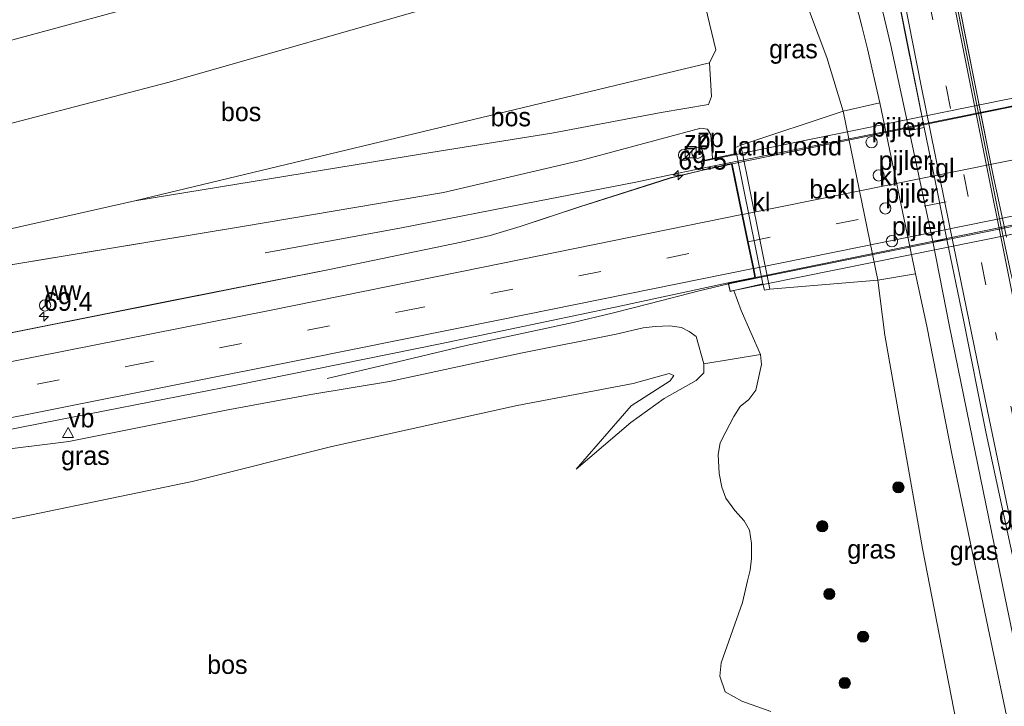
# Model space of a CAD drawing. Header units: millimetres. Extents: x 180000 to 190000, y 466229 to 468626.
# Tile 40 of 202: x 181608 to 181740, y 467933 to 468025. Entities that reach past the tile are written whole.
import ezdxf
from ezdxf.enums import TextEntityAlignment as Align

# ---------------------------------------------------------------- set-up
doc = ezdxf.new("R2010")
doc.units = ezdxf.units.MM
doc.linetypes.add('39strp', pattern=[12, 3, -9])
for name, color, linetype, lineweight in [('as-bs-kilometr', 13, 'Continuous', 18), ('bp-b5-bos', 93, 'Continuous', 18), ('bp-b5-grasland', 93, 'Continuous', 18), ('bp-bs-boom', 93, 'Continuous', 18), ('bw-bs-rona', 8, 'Continuous', 18), ('gr-b1-geleiderail', 213, 'geleiderail', 18), ('gr-bs-geleiderail', 213, 'geleiderail', 18), ('gw-bs-kruinlijn', 93, 'Continuous', 18), ('gw-bs-teenlijn', 93, 'Continuous', 18), ('kw-b5-landhoofd', 173, 'Continuous', 18), ('kw-b6-viaduct', 173, 'Continuous', 18), ('kw-bs-pijler', 173, 'Continuous', 18), ('mk-b1-39streep 0.15', 8, '39strp', 18), ('mk-b1-streep 0.15', 8, 'Continuous', 18), ('mk-bs-39streep 0.15', 8, '39strp', 18), ('mk-bs-streep 0.15', 8, 'Continuous', 18), ('og-b5-bekleding', 253, 'Continuous', 18), ('og-bs-inrichtingselement', 253, 'Continuous', 18), ('vh-b5-verh_soort', 8, 'Continuous', 18), ('vh-b6-verh_soort', 8, 'Continuous', 18), ('wm-bs-verkeersbord', 8, 'Continuous', 18)]:
    doc.layers.add(name, color=color, linetype=linetype, lineweight=lineweight)
doc.styles.add('rtw_iso', font='iso-rtw.shx')
doc.linetypes.add('geleiderail', pattern='A,2,-1,[175,RTW.shx,S=0.5,R=0,X=0,Y=0],-1', length=4)

# ---------------------------------------------------------------- blocks, each defined once
blk = doc.blocks.new('verkeersbord')
for p, q in [((0, 0.75), (-0.75, -0.625)), ((0.75, -0.625), (0, 0.75)), ((-0.75, -0.625), (0.75, -0.625))]:
    blk.add_line(p, q)
blk = doc.blocks.new('dtbattr')
at = {"style": 'rtw_iso'}
blk.add_attdef('TAG', (0.59, 0.87), '', height=2.5, dxfattribs=at)
blk = doc.blocks.new('wegwijzer')
for q in [(-0.53, -0.53), (0, 0.75), (0.53, -0.53)]:
    blk.add_line((0, 0), q)
blk.add_circle((0, 0), 0.75)
blk = doc.blocks.new('dtbattr-r')
at = {"style": 'rtw_iso'}
blk.add_attdef('TAG', text='', height=2.5, dxfattribs=at).set_placement((0, 0), align=Align.MIDDLE_CENTER)
blk = doc.blocks.new('d33az_ACAD_1_FMEBLOCK100')
at = {"layer": 'bp-b5-grasland'}
for points in [[(150.69, 19.8, 29.95), (152.27, 13.7, 29.96), (153.03, 10.67, 29.87), (154.65, 3.46, 29.86), (149.77, 2.36, 29.73), (147.6, 9.51, 29.79), (145.25, 15.66, 30)], [(36.11, 11.17, 33.23), (93.64, 26.8, 33.13), (110.76, 32.04, 33.31), (110.67, 33.97, 33.38), (107.83, 35.94, 33.46), (97.83, 37.86, 33.54), (85.63, 39.04, 33.08), (95.17, 42.1, 33.18), (101.74, 43.76, 33.26), (110.33, 45.81, 33.19), (114.41, 46.54, 33.21), (116.55, 46.24, 33.26), (118.57, 44.76, 33.22), (119.98, 42.6, 33.33), (122.38, 38.06, 33.33), (127.2, 28.06, 33.53), (128.47, 25.1, 33.42), (97.05, 16.91, 33.24), (59.69, 6.21, 33.34), (29.2, -1.72, 32.98)], [(19.33, -21.35, 34.2), (69.72, -13.02, 34.4), (96.36, -8.51, 34.9), (114.85, -4.21, 35.13), (130.76, 0.1, 35.22), (131.64, -0.07, 35.21), (132.09, -0.8, 35.18), (132.32, -3.99, 35.24), (130.79, -4.35, 35.4), (131.03, -5.55, 35.35), (126.65, -6.58, 35.35), (124.3, -7.34, 35.36), (114.55, -10.45, 35.32), (106.57, -13.05, 35.33), (102.57, -14.28, 35.31), (98.7, -15.17, 35.26), (81.12, -18.82, 35.17), (59.8, -23.02, 35.05), (31.12, -28.76, 34.96)]]:
    blk.add_polyline3d(points, dxfattribs=at)
blk = doc.blocks.new('dtb')
blk.add_circle((0, 0), 0.75)
blk = doc.blocks.new('boom')
blk.add_hatch(color=256).paths.add_polyline_path([(-0.75, 0, 1), (0.75, 0, 1)])
blk.add_circle((0, 0), 0.75)
blk = doc.blocks.new('kast')
blk.add_line((-0.75, -0.75), (0.75, 0.75))
blk.add_lwpolyline([(-0.75, 0.75), (0.75, 0.75), (0.75, -0.75), (-0.75, -0.75)], close=True)
blk = doc.blocks.new('d33az_ACAD_1_FMEBLOCK163')
at = {"layer": 'vh-b5-verh_soort'}
for points in [[(113.81, 23.43, 30.03), (109.73, 42.44, 29.98), (106.63, 57.85, 29.99), (104.48, 68.35, 29.99), (103.2, 74.67, 29.98), (101.44, 83.33, 29.99), (99.14, 94.74, 30.01), (95.88, 111.25, 30.04)], [(95.51, 100.5, 29.92), (96.98, 94.29, 29.92), (99.45, 82.91, 29.9), (102.6, 68.07, 29.9), (104.82, 56.73, 29.93), (108.24, 39.99, 29.9), (112.23, 20.63, 29.89)], [(113.02, 1.99, 29.89), (110.15, 15.54, 29.94), (105.2, 39.48, 29.9), (101.78, 56.75, 29.89), (100.29, 63.77, 29.83), (95.49, 86.6, 29.86), (93.87, 93.81, 29.87), (93.11, 96.84, 29.96), (91.53, 102.95, 29.95)], [(103.02, 115.66, 29.92), (106.79, 96.33, 29.85), (110.63, 77.14, 29.83), (112.42, 68.67, 29.84)]]:
    blk.add_polyline3d(points, dxfattribs=at)
blk = doc.blocks.new('hecto')
for p, q in [((0, 0.625), (-0.625, 0)), ((0, -0.625), (0, 0.625)), ((-0.625, 0), (0.625, 0)), ((0.625, 0), (0, -0.625))]:
    blk.add_line(p, q)

msp = doc.modelspace()

# ---------------------------------------------------------------- linework, layer by layer
at = {"layer": 'bp-b5-bos'}
for points in [[(181604.75, 468021.22, 33.23), (181586.69, 468014.03, 32.88), (181584.77, 468019.04, 32.84), (181602.15, 468026.57, 33.13), (181622.37, 468035.95, 33.26), (181637.45, 468042.58, 33.12), (181654.27, 468049.1, 33.08), (181666.47, 468047.91, 33.54), (181676.47, 468045.99, 33.46), (181679.31, 468044.02, 33.38), (181679.4, 468042.09, 33.31), (181662.28, 468036.85, 33.13)], [(181623.73, 468000.41, 33.21), (181557.45, 467985.48, 33.13), (181554.58, 467989.66, 33.13), (181558.77, 467995.82, 33.09), (181597.84, 468008.33, 32.98), (181628.33, 468016.27, 33.34), (181665.68, 468026.96, 33.24), (181697.11, 468035.15, 33.42), (181698.52, 468031.11, 33.45), (181699.99, 468026.34, 33.59), (181701.37, 468020.59, 33.91), (181700.52, 468018.85, 33.92)], [(181662.19, 468006.71, 33.46), (181623.73, 468000.41, 33.21), (181700.52, 468018.85, 33.92), (181700.8, 468014.37, 34.7), (181700.41, 468013.28, 34.7), (181694.06, 468012.22, 34.61), (181679.46, 468009.45, 34.12)]]:
    msp.add_polyline3d(points, close=True, dxfattribs=at)
msp.add_polyline3d([(181588.96, 467954.32, 33.42), (181609.92, 467958.48, 33.66), (181631.39, 467962.93, 33.69), (181650.07, 467967.6, 33.86), (181674.85, 467973.07, 33.99), (181690.35, 467975.99, 34.17), (181695.14, 467977.33, 34.34), (181695.79, 467977.06, 34.28), (181695.29, 467976.37, 34.21), (181690.08, 467973.02, 34.07), (181682.71, 467964.57, 34.59), (181690.02, 467970.82, 35.13), (181694.47, 467973.99, 34.99), (181698.75, 467976.39, 35.14), (181699.79, 467977.45, 35.21), (181699.76, 467978.62, 35.21), (181707.37, 467979.88, 34.96), (181707.5, 467978.57, 35.01), (181706.74, 467975.1, 35.28), (181705.8, 467973.87, 35.59), (181704.64, 467972.93, 36.16), (181703.79, 467971.6, 36.79), (181702.71, 467969.54, 37.08), (181701.95, 467968.06, 37.49), (181701.72, 467966.52, 37.74), (181701.81, 467964, 37.76), (181702.19, 467962.16, 37.63), (181702.72, 467960.67, 37.41), (181703.92, 467959.03, 37.15), (181705.18, 467957.66, 36.95), (181705.9, 467956.4, 36.88), (181706.15, 467954.61, 36.99), (181706.14, 467952.64, 37.2), (181705.98, 467951.05, 37.47), (181705.6, 467949.62, 37.7), (181704.96, 467946.76, 37.86), (181702.11, 467938.66, 39.51), (181701.92, 467936.91, 39.5), (181702.65, 467934.8, 39.14), (181704.86, 467933.54, 38.54), (181708.75, 467932.18, 37.16)], dxfattribs=at)
at = {"layer": 'bp-b5-grasland'}
for points in [[(181729.24, 468010.24, 29.99), (181727.25, 468009.82, 29.9), (181724.78, 468021.2, 29.92), (181723.31, 468027.41, 29.92), (181721.94, 468032.27, 29.9), (181720.87, 468035.84, 29.92), (181719.7, 468038.98, 29.91), (181718.43, 468041.78, 29.93), (181716.69, 468045.45, 29.89), (181714.44, 468049.26, 29.88), (181711.48, 468053.97, 29.87), (181708.59, 468058.54, 29.9), (181706.14, 468062.73, 29.89), (181705.19, 468064.85, 29.88), (181704.51, 468066.6, 29.88), (181704.04, 468068.56, 29.87), (181703.57, 468071.72, 29.89), (181702.86, 468075.94, 29.99), (181708.88, 468077.11, 30), (181716.21, 468078.35, 30.17), (181718.56, 468065.34, 30.11), (181720.69, 468053.34, 30.05), (181723.68, 468038.16, 30.04), (181726.95, 468021.66, 30.01)], [(181748.08, 467918.51, 30.06), (181746.11, 467918.16, 29.95), (181743.84, 467929.05, 29.91), (181740.04, 467947.55, 29.89), (181736.04, 467966.9, 29.9), (181732.62, 467983.64, 29.93), (181730.4, 467994.98, 29.9), (181732.28, 467995.26, 29.99), (181734.43, 467984.76, 29.99), (181737.53, 467969.35, 29.98), (181741.61, 467950.34, 30.03), (181745.78, 467929.83, 30.03)], [(181742.28, 467921.66, 29.9), (181736.2, 467920.49, 29.79), (181734.12, 467927.63, 29.74), (181729.03, 467953.95, 29.71), (181723.98, 467982.48, 29.71), (181723.04, 467989.83, 29.73), (181728.09, 467990.68, 29.83), (181729.58, 467983.66, 29.89), (181733, 467966.39, 29.9), (181737.95, 467942.46, 29.94), (181740.82, 467928.9, 29.89)]]:
    msp.add_polyline3d(points, close=True, dxfattribs=at)
for points in [[(181740.22, 467995.58, 29.84), (181738.43, 468004.05, 29.83), (181734.59, 468023.25, 29.85), (181730.82, 468042.57, 29.92)], [(181557.45, 467985.48, 33.13), (181623.73, 468000.41, 33.21), (181662.19, 468006.71, 33.46), (181679.46, 468009.45, 34.12), (181694.06, 468012.22, 34.61), (181700.41, 468013.28, 34.7), (181700.8, 468014.37, 34.7), (181700.52, 468018.85, 33.92), (181701.37, 468020.59, 33.91), (181699.99, 468026.34, 33.59)], [(181713.89, 468025.71, 30), (181716.24, 468019.56, 29.79), (181718.41, 468012.41, 29.73), (181704.73, 468007.84, 33.93), (181703.93, 468007.52, 33.97), (181704.15, 468006.73, 33.99), (181700.96, 468006.07, 35.24), (181700.73, 468009.25, 35.18), (181700.28, 468009.98, 35.21), (181699.4, 468010.15, 35.22), (181683.49, 468005.85, 35.13), (181665, 468001.54, 34.9), (181638.36, 467997.04, 34.4), (181587.96, 467988.71, 34.2)], [(181708.75, 467932.18, 37.16), (181704.86, 467933.54, 38.54), (181702.65, 467934.8, 39.14), (181701.92, 467936.91, 39.5), (181702.11, 467938.66, 39.51), (181704.96, 467946.76, 37.86), (181705.6, 467949.62, 37.7), (181705.98, 467951.05, 37.47), (181706.14, 467952.64, 37.2), (181706.15, 467954.61, 36.99), (181705.9, 467956.4, 36.88), (181705.18, 467957.66, 36.95), (181703.92, 467959.03, 37.15), (181702.72, 467960.67, 37.41), (181702.19, 467962.16, 37.63), (181701.81, 467964, 37.76), (181701.72, 467966.52, 37.74), (181701.95, 467968.06, 37.49), (181702.71, 467969.54, 37.08), (181703.79, 467971.6, 36.79), (181704.64, 467972.93, 36.16), (181705.8, 467973.87, 35.59), (181706.74, 467975.1, 35.28), (181707.5, 467978.57, 35.01), (181707.37, 467979.88, 34.96), (181704.79, 467985.75, 35.36), (181703.77, 467988.44, 35.48), (181707.69, 467989.34, 34.01), (181707.9, 467988.48, 34.02), (181708.6, 467988.62, 33.92), (181723.04, 467989.83, 29.73), (181723.98, 467982.48, 29.71), (181729.03, 467953.95, 29.71), (181734.12, 467927.63, 29.74)], [(181588.4, 467966.2, 35.17), (181613.78, 467971.2, 35.23), (181637.49, 467975.82, 35.31), (181664.52, 467981.31, 35.44), (181687.91, 467986.23, 35.53), (181703.02, 467989.47, 35.55), (181703.28, 467988.3, 35.64), (181703.77, 467988.44, 35.48), (181704.79, 467985.75, 35.36), (181707.37, 467979.88, 34.96), (181699.76, 467978.62, 35.21), (181698.74, 467982.29, 35.28), (181697.83, 467982.96, 35.32), (181696.78, 467983.5, 35.38), (181695.24, 467983.73, 35.41), (181693.29, 467983.62, 35.39), (181691.68, 467983.47, 35.38), (181688.06, 467982.62, 35.37), (181675.34, 467980.05, 35.28), (181657.77, 467976.29, 35.06), (181647.26, 467974.55, 35.1), (181635.94, 467972.45, 34.92), (181614.88, 467968.25, 34.9), (181604.12, 467966.93, 34.93)], [(181604.12, 467966.93, 34.93), (181614.88, 467968.25, 34.9), (181635.94, 467972.45, 34.92), (181647.26, 467974.55, 35.1), (181657.77, 467976.29, 35.06), (181675.34, 467980.05, 35.28), (181688.06, 467982.62, 35.37), (181691.68, 467983.47, 35.38), (181693.29, 467983.62, 35.39), (181695.24, 467983.73, 35.41), (181696.78, 467983.5, 35.38), (181697.83, 467982.96, 35.32), (181698.74, 467982.29, 35.28), (181699.76, 467978.62, 35.21), (181699.79, 467977.45, 35.21), (181698.75, 467976.39, 35.14), (181694.47, 467973.99, 34.99), (181690.02, 467970.82, 35.13), (181682.71, 467964.57, 34.59), (181690.08, 467973.02, 34.07), (181695.29, 467976.37, 34.21), (181695.79, 467977.06, 34.28), (181695.14, 467977.33, 34.34), (181690.35, 467975.99, 34.17), (181674.85, 467973.07, 33.99), (181650.07, 467967.6, 33.86), (181631.39, 467962.93, 33.69), (181609.92, 467958.48, 33.66), (181588.96, 467954.32, 33.42)]]:
    msp.add_polyline3d(points, dxfattribs=at)
at = {"layer": 'gr-b1-geleiderail'}
for points in [[(181785.76, 468022.2, 36.4), (181775.85, 468020.15, 36.28), (181760.35, 468017, 36.23), (181728.79, 468010.64, 36.06), (181699.62, 468004.77, 36.04)], [(181703.06, 467989.31, 36.27), (181710.08, 467990.75, 36.36), (181734.8, 467995.73, 36.46), (181763.59, 468001.53, 36.59), (181788.92, 468006.62, 36.63)]]:
    msp.add_polyline3d(points, dxfattribs=at)
at = {"layer": 'gr-bs-geleiderail'}
for points in [[(181641.16, 467993.46, 34.85), (181650.16, 467995.11, 35.18), (181659.37, 467996.83, 35.63), (181677.57, 468000.37, 35.88), (181690.69, 468002.93, 36), (181694.48, 468003.72, 36.03), (181699.62, 468004.77, 36.04)], [(181649.45, 467976.69, 35.27), (181658.87, 467978.91, 35.71), (181668, 467981.09, 36.15), (181682.3, 467984.16, 36.24), (181687.51, 467985.4, 36.26), (181692.62, 467986.71, 36.28), (181699.17, 467988.38, 36.27), (181703.06, 467989.31, 36.27)]]:
    msp.add_polyline3d(points, dxfattribs=at)
at = {"layer": 'gw-bs-kruinlijn'}
for points in [[(181700.52, 468018.85, 33.92), (181701.37, 468020.59, 33.91), (181699.99, 468026.34, 33.59), (181698.52, 468031.11, 33.45), (181697.11, 468035.15, 33.42), (181695.84, 468038.11, 33.53), (181691.02, 468048.11, 33.33), (181688.62, 468052.65, 33.33), (181687.21, 468054.81, 33.22), (181685.19, 468056.29, 33.26), (181683.04, 468056.59, 33.21), (181678.97, 468055.86, 33.19), (181670.38, 468053.81, 33.26), (181663.81, 468052.15, 33.18), (181654.27, 468049.1, 33.08), (181637.45, 468042.58, 33.12), (181622.37, 468035.95, 33.26), (181602.15, 468026.57, 33.13)], [(181700.73, 468009.25, 35.18), (181700.28, 468009.98, 35.21), (181699.4, 468010.15, 35.22), (181683.49, 468005.85, 35.13), (181665, 468001.54, 34.9), (181638.36, 467997.04, 34.4), (181587.96, 467988.71, 34.2), (181567.47, 467984.12, 34.27), (181550.75, 467980.14, 34.2), (181518.16, 467974.77, 34.06), (181486.04, 467970.11, 33.68)], [(181700.96, 468006.07, 35.24), (181700.73, 468009.25, 35.18)], [(181703.77, 467988.44, 35.48), (181704.79, 467985.75, 35.36)], [(181708.75, 467932.18, 37.16), (181704.86, 467933.54, 38.54), (181702.65, 467934.8, 39.14), (181701.92, 467936.91, 39.5), (181702.11, 467938.66, 39.51), (181704.96, 467946.76, 37.86), (181705.6, 467949.62, 37.7), (181705.98, 467951.05, 37.47), (181706.14, 467952.64, 37.2), (181706.15, 467954.61, 36.99), (181705.9, 467956.4, 36.88), (181705.18, 467957.66, 36.95), (181703.92, 467959.03, 37.15), (181702.72, 467960.67, 37.41), (181702.19, 467962.16, 37.63), (181701.81, 467964, 37.76), (181701.72, 467966.52, 37.74), (181701.95, 467968.06, 37.49), (181702.71, 467969.54, 37.08), (181703.79, 467971.6, 36.79), (181704.64, 467972.93, 36.16), (181705.8, 467973.87, 35.59), (181706.74, 467975.1, 35.28), (181707.5, 467978.57, 35.01), (181707.37, 467979.88, 34.96), (181704.79, 467985.75, 35.36)], [(181503.9, 467945.38, 34.1), (181529.65, 467952.65, 34.69), (181550.86, 467956.41, 34.68), (181561.01, 467958.61, 34.76), (181584.07, 467963.48, 34.88), (181592.85, 467964.7, 34.92), (181604.12, 467966.93, 34.93), (181614.88, 467968.25, 34.9), (181635.94, 467972.45, 34.92), (181647.26, 467974.55, 35.1), (181657.77, 467976.29, 35.06), (181675.34, 467980.05, 35.28), (181688.06, 467982.62, 35.37), (181691.68, 467983.47, 35.38), (181693.29, 467983.62, 35.39), (181695.24, 467983.73, 35.41), (181696.78, 467983.5, 35.38), (181697.83, 467982.96, 35.32), (181698.74, 467982.29, 35.28)], [(181682.71, 467964.57, 34.59), (181690.02, 467970.82, 35.13), (181694.47, 467973.99, 34.99), (181698.75, 467976.39, 35.14), (181699.79, 467977.45, 35.21), (181699.76, 467978.62, 35.21), (181698.74, 467982.29, 35.28)]]:
    msp.add_polyline3d(points, dxfattribs=at)
at = {"layer": 'gw-bs-teenlijn'}
for points in [[(181602.05, 468037.48, 30.06), (181609.39, 468041.63, 29.89), (181616.24, 468045.21, 29.81), (181622.45, 468048.09, 29.66), (181629.63, 468051.14, 29.59), (181635.99, 468054.01, 29.56), (181643.14, 468057.01, 29.51), (181652.19, 468060.12, 29.43), (181661.6, 468062.88, 29.51), (181666.29, 468064.4, 29.59), (181670.67, 468065.5, 29.57), (181675.48, 468066.48, 29.65), (181680.3, 468067.25, 29.68), (181685.14, 468067.34, 29.67), (181689.2, 468066.51, 29.69), (181692.16, 468065.29, 29.69), (181694.41, 468063.27, 29.65), (181696.26, 468060.57, 29.83), (181702.12, 468049.8, 29.9), (181707.96, 468037.95, 29.93), (181711, 468032.56, 29.99), (181713.89, 468025.71, 30), (181716.24, 468019.56, 29.79)], [(181486.04, 467970.11, 33.68), (181524.74, 467979.25, 33.3), (181557.45, 467985.48, 33.13), (181623.73, 468000.41, 33.21), (181700.52, 468018.85, 33.92)], [(181716.24, 468019.56, 29.79), (181718.41, 468012.41, 29.73)], [(181723.98, 467982.48, 29.71), (181723.04, 467989.83, 29.73)], [(181723.98, 467982.48, 29.71), (181729.03, 467953.95, 29.71), (181734.12, 467927.63, 29.74)], [(181682.71, 467964.57, 34.59), (181690.08, 467973.02, 34.07), (181695.29, 467976.37, 34.21), (181695.79, 467977.06, 34.28), (181695.14, 467977.33, 34.34), (181690.35, 467975.99, 34.17), (181674.85, 467973.07, 33.99), (181650.07, 467967.6, 33.86), (181631.39, 467962.93, 33.69), (181609.92, 467958.48, 33.66), (181588.96, 467954.32, 33.42), (181575.66, 467952.02, 33.35), (181564.51, 467950.7, 33.39)]]:
    msp.add_polyline3d(points, dxfattribs=at)
at = {"layer": 'kw-b5-landhoofd'}
msp.add_polyline3d([(181704.15, 468006.73, 33.99), (181707.69, 467989.34, 34.01), (181703.77, 467988.44, 35.48), (181703.28, 467988.3, 35.64), (181703.02, 467989.47, 35.55), (181706.6, 467990.18, 35.57), (181706.38, 467991.36, 35.56), (181705.61, 467994.94, 35.51), (181704.84, 467998.58, 35.47), (181703.46, 468005.34, 35.37), (181699.67, 468004.5, 35.35), (181699.43, 468005.71, 35.4), (181700.96, 468006.07, 35.24)], close=True, dxfattribs=at)
at = {"layer": 'kw-b6-viaduct'}
msp.add_polyline3d([(181784.53, 468007.14, 35.86), (181784.69, 468006.05, 35.89), (181788.83, 468006.8, 35.94), (181789.08, 468005.65, 35.98), (181745.9, 467996.96, 35.94), (181703.32, 467988.36, 35.64), (181703.08, 467989.43, 35.55), (181706.66, 467990.14, 35.57), (181706.43, 467991.37, 35.56), (181705.66, 467994.95, 35.51), (181704.89, 467998.59, 35.47), (181703.5, 468005.41, 35.37), (181699.71, 468004.56, 35.35), (181699.49, 468005.67, 35.4), (181742.37, 468014.41, 35.75), (181785.47, 468023.12, 35.7), (181785.72, 468022.12, 35.7), (181781.64, 468021.31, 35.69), (181783.2, 468014.34, 35.81), (181783.82, 468010.69, 35.85)], close=True, dxfattribs=at)
at = {"layer": 'mk-b1-39streep 0.15'}
msp.add_polyline3d([(181705.71, 467994.96, 35.51), (181744.75, 468002.83, 35.7), (181783.77, 468010.68, 35.85)], dxfattribs=at)
at = {"layer": 'mk-b1-streep 0.15'}
for points in [[(181704.94, 467998.6, 35.47), (181744.04, 468006.46, 35.65), (181783.15, 468014.33, 35.81)], [(181784.48, 468007.13, 35.86), (181745.42, 467999.27, 35.74), (181706.47, 467991.38, 35.56)]]:
    msp.add_polyline3d(points, dxfattribs=at)
at = {"layer": 'mk-bs-39streep 0.15'}
for points in [[(181708.94, 468162.14, 30.42), (181709.34, 468158.02, 30.39), (181710.75, 468146.06, 30.34), (181713.7, 468122.25, 30.23), (181717.03, 468098.41, 30.2), (181718.93, 468086.54, 30.14), (181723.12, 468062.9, 30.06), (181727.51, 468039.32, 29.97), (181732.17, 468015.69, 29.97), (181736.91, 467992.14, 29.97), (181738.77, 467982.82, 29.93)], [(181416.36, 467937.52, 34.35), (181442.15, 467942.55, 34.47), (181466.32, 467947.35, 34.59), (181502.58, 467954.52, 34.76), (181538.78, 467961.69, 34.9), (181587.13, 467971.25, 35.14), (181623.28, 467978.42, 35.26), (181659.54, 467985.67, 35.41), (181705.61, 467994.94, 35.51)], [(181808.43, 467688.45, 30.77), (181805.31, 467697.07, 30.82), (181800.76, 467710.2, 30.89), (181796.36, 467723.01, 30.92), (181791.99, 467736.41, 30.89), (181788.61, 467748.14, 30.83), (181786.12, 467757.14, 30.83), (181783.17, 467768.95, 30.73), (181780.29, 467781.72, 30.71), (181776.38, 467800.49, 30.65), (181771.13, 467826.05, 30.49), (181766.21, 467849.63, 30.41), (181761.6, 467872.35, 30.27), (181756.27, 467898.16, 30.2), (181748.98, 467933.43, 30.05), (181743.84, 467958.3, 30.07), (181738.77, 467982.82, 29.93)]]:
    msp.add_polyline3d(points, dxfattribs=at)
at = {"layer": 'mk-bs-streep 0.15'}
for points in [[(181702.89, 468076.27, 29.99), (181716.99, 468079.01, 30.14), (181720.76, 468057.93, 30.1), (181724.44, 468038.24, 30.03), (181728.83, 468015.79, 30), (181733.15, 467994.48, 29.97), (181737.64, 467972.56, 30.01), (181743, 467946.89, 30.03), (181748.34, 467921.08, 30.05), (181753.05, 467898.16, 30.15), (181755.31, 467887.34, 30.18), (181760.33, 467862.95, 30.29), (181765.58, 467837.42, 30.42), (181770.74, 467812.25, 30.58), (181775.14, 467790.93, 30.7), (181779.11, 467772.46, 30.75), (181781.73, 467760.83, 30.81), (181783.53, 467753.86, 30.87), (181786.56, 467743.08, 30.96), (181789.09, 467734.69, 31), (181792, 467725.33, 31.05)], [(181741.81, 467984.02, 29.9), (181735.63, 468014.72, 29.9), (181732.46, 468030.76, 29.9), (181729.33, 468046.89, 29.97), (181727.04, 468059.29, 29.97), (181726.74, 468061.88, 29.99), (181726.65, 468063.46, 29.98), (181726.83, 468065.37, 29.98), (181727.21, 468067.9, 29.97), (181728.07, 468070.68, 29.93), (181729.6, 468074.35, 29.91), (181732.24, 468072.19, 29.9), (181734.29, 468070, 29.89), (181735.77, 468067.73, 29.86), (181736.57, 468065.93, 29.87), (181737.28, 468063.06, 29.89), (181738.52, 468056.73, 29.89), (181742.56, 468036.34, 29.85), (181746.21, 468018.48, 29.82), (181750.78, 467995.55, 29.85), (181755.42, 467972.95, 29.88), (181759.72, 467952.13, 29.9), (181763.42, 467934.11, 29.88)], [(181754.04, 467941.48, 29.84), (181749.47, 467958.33, 29.87), (181745.4, 467973.21, 29.89), (181742.22, 467985.22, 29.9), (181740.81, 467990.74, 29.87), (181739.94, 467994.93, 29.89), (181734.08, 468024.14, 29.88), (181731.58, 468037.17, 29.91)], [(181704.84, 467998.58, 35.47), (181670.29, 467991.55, 35.38), (181641.71, 467985.77, 35.31), (181610.4, 467979.57, 35.1), (181573.82, 467972.31, 35), (181539.38, 467965.52, 34.84), (181508.03, 467959.34, 34.71), (181475.59, 467952.9, 34.52), (181442.15, 467946.3, 34.35), (181415.72, 467941.06, 34.22)], [(181706.38, 467991.36, 35.56), (181672.53, 467984.54, 35.5), (181646.38, 467979.27, 35.42), (181612.67, 467972.53, 35.27), (181578.38, 467965.74, 35.12), (181548.21, 467959.79, 35.01), (181511.98, 467952.6, 34.82), (181478.37, 467945.98, 34.67), (181446.12, 467939.59, 34.53), (181417.01, 467933.86, 34.4)]]:
    msp.add_polyline3d(points, dxfattribs=at)
at = {"layer": 'og-b5-bekleding'}
msp.add_polyline3d([(181723.04, 467989.83, 29.73), (181708.6, 467988.62, 33.92), (181704.73, 468007.84, 33.93), (181718.41, 468012.41, 29.73)], close=True, dxfattribs=at)
at = {"layer": 'vh-b5-verh_soort'}
for points in [[(181728.09, 467990.68, 29.83), (181723.04, 467989.83, 29.73), (181718.41, 468012.41, 29.73), (181723.29, 468013.51, 29.86)], [(181732.28, 467995.26, 29.99), (181730.4, 467994.98, 29.9), (181727.25, 468009.82, 29.9), (181729.24, 468010.24, 29.99), (181731, 468001.58, 29.98)], [(181708.6, 467988.62, 33.92), (181707.9, 467988.48, 34.02), (181707.69, 467989.34, 34.01), (181704.15, 468006.73, 33.99), (181703.93, 468007.52, 33.97), (181704.73, 468007.84, 33.93)]]:
    msp.add_polyline3d(points, close=True, dxfattribs=at)
msp.add_polyline3d([(181599.76, 467981.29, 34.96), (181628.44, 467987.04, 35.05), (181649.76, 467991.23, 35.17), (181667.34, 467994.88, 35.26), (181671.21, 467995.77, 35.31), (181675.21, 467997.01, 35.33), (181683.18, 467999.61, 35.32), (181692.94, 468002.72, 35.36), (181695.29, 468003.48, 35.35), (181699.67, 468004.5, 35.35), (181703.46, 468005.34, 35.37), (181704.84, 467998.58, 35.47), (181705.61, 467994.94, 35.51), (181706.38, 467991.36, 35.56), (181706.6, 467990.18, 35.57), (181703.02, 467989.47, 35.55), (181687.91, 467986.23, 35.53), (181664.52, 467981.31, 35.44), (181637.49, 467975.82, 35.31), (181613.78, 467971.2, 35.23), (181588.4, 467966.2, 35.17)], dxfattribs=at)
at = {"layer": 'vh-b6-verh_soort'}
msp.add_polyline3d([(181784.63, 468006.1, 35.89), (181706.7, 467990.19, 35.57), (181706.47, 467991.38, 35.56), (181705.71, 467994.96, 35.51), (181704.94, 467998.6, 35.47), (181703.56, 468005.36, 35.37), (181781.61, 468021.25, 35.69), (181783.15, 468014.33, 35.81), (181783.77, 468010.68, 35.85), (181784.48, 468007.13, 35.86)], close=True, dxfattribs=at)

# ---------------------------------------------------------------- block references
at = {"layer": 'as-bs-kilometr'}
ref = msp.add_blockref('dtbattr', (181696.36, 468003.84, 35.44), dxfattribs=at)
ref.add_attrib('TAG', '69.5', dxfattribs={"layer": '0', "height": 2.5, "style": 'rtw_iso'}).set_placement((181696.36, 468003.84, 35.44), align=Align.BOTTOM_LEFT)
for p in [(181696.36, 468003.84, 35.44), (181611.56, 467984.97, 34.92)]:
    msp.add_blockref('hecto', p, dxfattribs=at)
ref = msp.add_blockref('dtbattr', (181611.56, 467984.97, 34.92), dxfattribs=at)
ref.add_attrib('TAG', '69.4', dxfattribs={"layer": '0', "height": 2.5, "style": 'rtw_iso'}).set_placement((181611.56, 467984.97, 34.92), align=Align.BOTTOM_LEFT)
at = {"layer": 'bp-b5-bos'}
ref = msp.add_blockref('dtbattr-r', (181635.23, 468010.32, 33.37), dxfattribs=at)
ref.add_attrib('TAG', 'bos', dxfattribs={"layer": '0', "height": 2.5, "style": 'rtw_iso'}).set_placement((181635.23, 468010.32, 33.37), align=Align.BOTTOM_LEFT)
ref = msp.add_blockref('dtbattr-r', (181671.28, 468009.63, 34.1), dxfattribs=at)
ref.add_attrib('TAG', 'bos', dxfattribs={"layer": '0', "height": 2.5, "style": 'rtw_iso'}).set_placement((181671.28, 468009.63, 34.1), align=Align.BOTTOM_LEFT)
ref = msp.add_blockref('dtbattr-r', (181633.39, 467936.45, 35.53), dxfattribs=at)
ref.add_attrib('TAG', 'bos', dxfattribs={"layer": '0', "height": 2.5, "style": 'rtw_iso'}).set_placement((181633.39, 467936.45, 35.53), align=Align.BOTTOM_LEFT)
at = {"layer": 'bp-b5-grasland'}
msp.add_blockref('d33az_ACAD_1_FMEBLOCK100', (181568.64, 468010.05), dxfattribs=at)
ref = msp.add_blockref('dtbattr-r', (181708.51, 468018.72, 32.32), dxfattribs=at)
ref.add_attrib('TAG', 'gras', dxfattribs={"layer": '0', "height": 2.5, "style": 'rtw_iso'}).set_placement((181708.51, 468018.72, 32.32), align=Align.BOTTOM_LEFT)
ref = msp.add_blockref('dtbattr-r', (181613.86, 467964.38, 34.49), dxfattribs=at)
ref.add_attrib('TAG', 'gras', dxfattribs={"layer": '0', "height": 2.5, "style": 'rtw_iso'}).set_placement((181613.86, 467964.38, 34.49), align=Align.BOTTOM_LEFT)
ref = msp.add_blockref('dtbattr-r', (181739.24, 467956.39, 29.96), dxfattribs=at)
ref.add_attrib('TAG', 'gras', dxfattribs={"layer": '0', "height": 2.5, "style": 'rtw_iso'}).set_placement((181739.24, 467956.39, 29.96), align=Align.BOTTOM_LEFT)
ref = msp.add_blockref('dtbattr-r', (181718.96, 467951.87, 35.79), dxfattribs=at)
ref.add_attrib('TAG', 'gras', dxfattribs={"layer": '0', "height": 2.5, "style": 'rtw_iso'}).set_placement((181718.96, 467951.87, 35.79), align=Align.BOTTOM_LEFT)
ref = msp.add_blockref('dtbattr-r', (181732.66, 467951.68, 29.82), dxfattribs=at)
ref.add_attrib('TAG', 'gras', dxfattribs={"layer": '0', "height": 2.5, "style": 'rtw_iso'}).set_placement((181732.66, 467951.68, 29.82), align=Align.BOTTOM_LEFT)
at = {"layer": 'bp-bs-boom'}
for p in [(181725.8, 467962.14, 30.61), (181715.61, 467956.94, 33.97), (181716.56, 467947.88, 34.31), (181721.07, 467942.18, 33.3), (181718.63, 467935.98, 34.45)]:
    msp.add_blockref('boom', p, dxfattribs=at)
at = {"layer": 'bw-bs-rona'}
ref = msp.add_blockref('dtbattr', (181611.73, 467986.44, 34.89), dxfattribs=at)
ref.add_attrib('TAG', 'ww', dxfattribs={"layer": '0', "height": 2.5, "style": 'rtw_iso'}).set_placement((181611.73, 467986.44, 34.89), align=Align.BOTTOM_LEFT)
msp.add_blockref('wegwijzer', (181611.73, 467986.44, 34.89), dxfattribs=at)
at = {"layer": 'kw-b5-landhoofd'}
ref = msp.add_blockref('dtbattr-r', (181703.56, 468005.73, 35.24), dxfattribs=at)
ref.add_attrib('TAG', 'landhoofd', dxfattribs={"layer": '0', "height": 2.5, "style": 'rtw_iso'}).set_placement((181703.56, 468005.73, 35.24), align=Align.BOTTOM_LEFT)
at = {"layer": 'kw-bs-pijler'}
ref = msp.add_blockref('dtbattr', (181722.2, 468008.25, 29.79), dxfattribs=at)
ref.add_attrib('TAG', 'pijler', dxfattribs={"layer": '0', "height": 2.5, "style": 'rtw_iso'}).set_placement((181722.2, 468008.25, 29.79), align=Align.BOTTOM_LEFT)
for p in [(181722.2, 468008.25, 29.79), (181723.15, 468003.81, 29.8), (181724.04, 467999.41, 29.8), (181724.92, 467995.03, 29.77)]:
    msp.add_blockref('dtb', p, dxfattribs=at)
ref = msp.add_blockref('dtbattr', (181723.15, 468003.81, 29.8), dxfattribs=at)
ref.add_attrib('TAG', 'pijler', dxfattribs={"layer": '0', "height": 2.5, "style": 'rtw_iso'}).set_placement((181723.15, 468003.81, 29.8), align=Align.BOTTOM_LEFT)
ref = msp.add_blockref('dtbattr', (181724.04, 467999.41, 29.8), dxfattribs=at)
ref.add_attrib('TAG', 'pijler', dxfattribs={"layer": '0', "height": 2.5, "style": 'rtw_iso'}).set_placement((181724.04, 467999.41, 29.8), align=Align.BOTTOM_LEFT)
ref = msp.add_blockref('dtbattr', (181724.92, 467995.03, 29.77), dxfattribs=at)
ref.add_attrib('TAG', 'pijler', dxfattribs={"layer": '0', "height": 2.5, "style": 'rtw_iso'}).set_placement((181724.92, 467995.03, 29.77), align=Align.BOTTOM_LEFT)
at = {"layer": 'og-b5-bekleding'}
ref = msp.add_blockref('dtbattr-r', (181713.88, 467999.98, 31.82), dxfattribs=at)
ref.add_attrib('TAG', 'bekl', dxfattribs={"layer": '0', "height": 2.5, "style": 'rtw_iso'}).set_placement((181713.88, 467999.98, 31.82), align=Align.BOTTOM_LEFT)
at = {"layer": 'og-bs-inrichtingselement'}
ref = msp.add_blockref('dtbattr', (181698.92, 468006.85, 35.28), dxfattribs=at)
ref.add_attrib('TAG', 'zp', dxfattribs={"layer": '0', "height": 2.5, "style": 'rtw_iso'}).set_placement((181698.92, 468006.85, 35.28), align=Align.BOTTOM_LEFT)
ref = msp.add_blockref('dtbattr', (181697.15, 468006.55, 35.31), dxfattribs=at)
ref.add_attrib('TAG', 'zp', dxfattribs={"layer": '0', "height": 2.5, "style": 'rtw_iso'}).set_placement((181697.15, 468006.55, 35.31), align=Align.BOTTOM_LEFT)
for name, p in [('dtb', (181697.15, 468006.55, 35.31)), ('kast', (181698.02, 468006.92, 35.36)), ('dtb', (181698.92, 468006.85, 35.28))]:
    msp.add_blockref(name, p, dxfattribs=at)
at = {"layer": 'vh-b5-verh_soort'}
msp.add_blockref('d33az_ACAD_1_FMEBLOCK163', (181627.8, 467926.91), dxfattribs=at)
ref = msp.add_blockref('dtbattr-r', (181729.77, 468002.8, 29.95), dxfattribs=at)
ref.add_attrib('TAG', 'tgl', dxfattribs={"layer": '0', "height": 2.5, "style": 'rtw_iso'}).set_placement((181729.77, 468002.8, 29.95), align=Align.BOTTOM_LEFT)
ref = msp.add_blockref('dtbattr-r', (181723.25, 468001.68, 29.78), dxfattribs=at)
ref.add_attrib('TAG', 'kl', dxfattribs={"layer": '0', "height": 2.5, "style": 'rtw_iso'}).set_placement((181723.25, 468001.68, 29.78), align=Align.BOTTOM_LEFT)
ref = msp.add_blockref('dtbattr-r', (181706.27, 467998.26, 33.97), dxfattribs=at)
ref.add_attrib('TAG', 'kl', dxfattribs={"layer": '0', "height": 2.5, "style": 'rtw_iso'}).set_placement((181706.27, 467998.26, 33.97), align=Align.BOTTOM_LEFT)
at = {"layer": 'wm-bs-verkeersbord'}
ref = msp.add_blockref('dtbattr', (181614.79, 467969.4, 35.07), dxfattribs=at)
ref.add_attrib('TAG', 'vb', dxfattribs={"layer": '0', "height": 2.5, "style": 'rtw_iso'}).set_placement((181614.79, 467969.4, 35.07), align=Align.BOTTOM_LEFT)
msp.add_blockref('verkeersbord', (181614.79, 467969.4, 35.07), dxfattribs=at)

doc.saveas('drawing.dxf')
